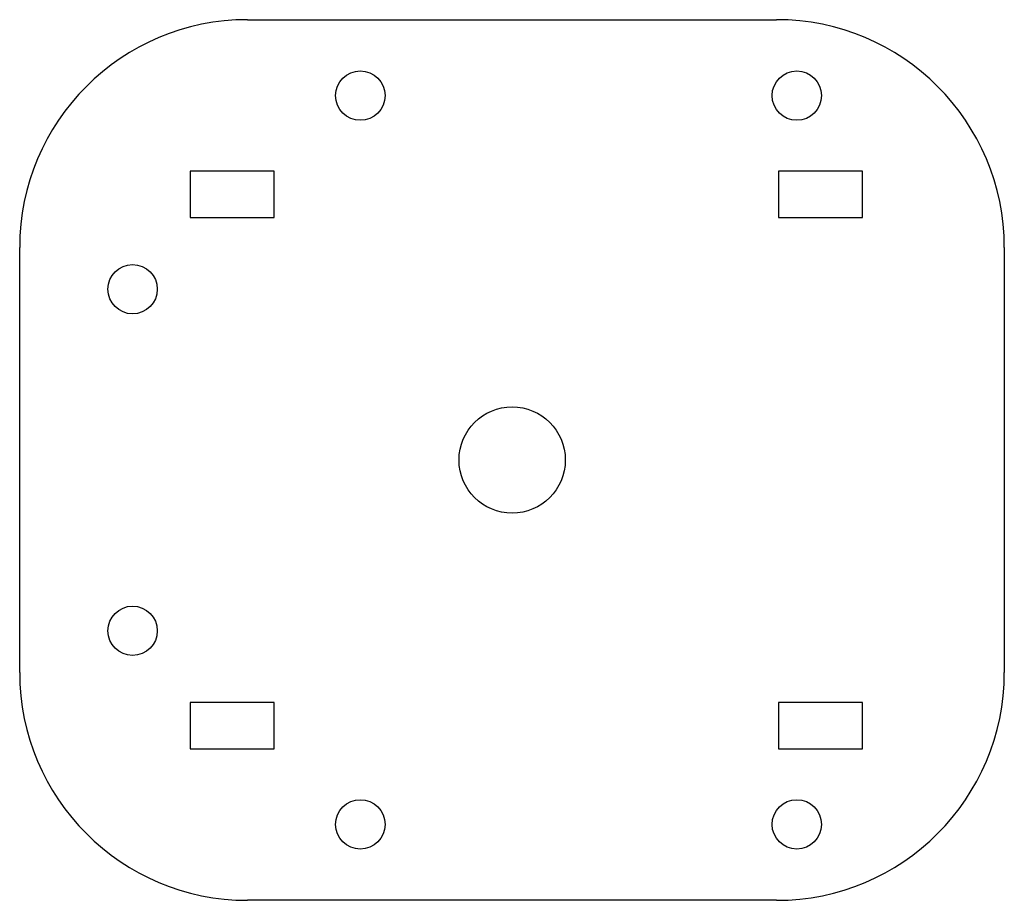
# Model space of a CAD drawing. Header units: millimetres. Extents: x -300 to -41, y -46 to 186.
import ezdxf

# ---------------------------------------------------------------- set-up
doc = ezdxf.new("R2010")
doc.units = ezdxf.units.MM

msp = doc.modelspace()

# ---------------------------------------------------------------- linework, layer by layer
at = {"color": 7, "linetype": 'Continuous', "lineweight": 25}
for p, q in [((-240, 186), (-100.58, 186)), ((-255.08, 146.08), (-255.08, 133.92)), ((-232.92, 146.08), (-255.08, 146.08)), ((-232.92, 133.92), (-232.92, 146.08)), ((-100.08, 146.08), (-100.08, 133.92)), ((-77.92, 146.08), (-100.08, 146.08)), ((-77.92, 133.92), (-77.92, 146.08)), ((-255.08, 133.92), (-232.92, 133.92)), ((-100.08, 133.92), (-77.92, 133.92)), ((-300, 14), (-300, 126)), ((-40.58, 126), (-40.58, 14)), ((-255.08, 6.08), (-255.08, -6.08)), ((-232.92, 6.08), (-255.08, 6.08)), ((-232.92, -6.08), (-232.92, 6.08)), ((-100.08, 6.08), (-100.08, -6.08)), ((-77.92, 6.08), (-100.08, 6.08)), ((-77.92, -6.08), (-77.92, 6.08)), ((-255.08, -6.08), (-232.92, -6.08)), ((-100.08, -6.08), (-77.92, -6.08)), ((-100.58, -46), (-240, -46))]:
    msp.add_line(p, q, dxfattribs=at)
for centre, radius in [((-210.25, 166), 6.5), ((-95.25, 166), 6.5), ((-270.25, 115), 6.5), ((-170.25, 70), 14), ((-270.25, 25), 6.5), ((-210.25, -26), 6.5), ((-95.25, -26), 6.5)]:
    msp.add_circle(centre, radius, dxfattribs=at)
for centre, start, end in [((-240, 126), 90, 180), ((-100.58, 126), 0, 90), ((-240, 14), 180, 270), ((-100.58, 14), 270, 0)]:
    msp.add_arc(centre, 60, start, end, dxfattribs=at)

doc.saveas('drawing.dxf')
